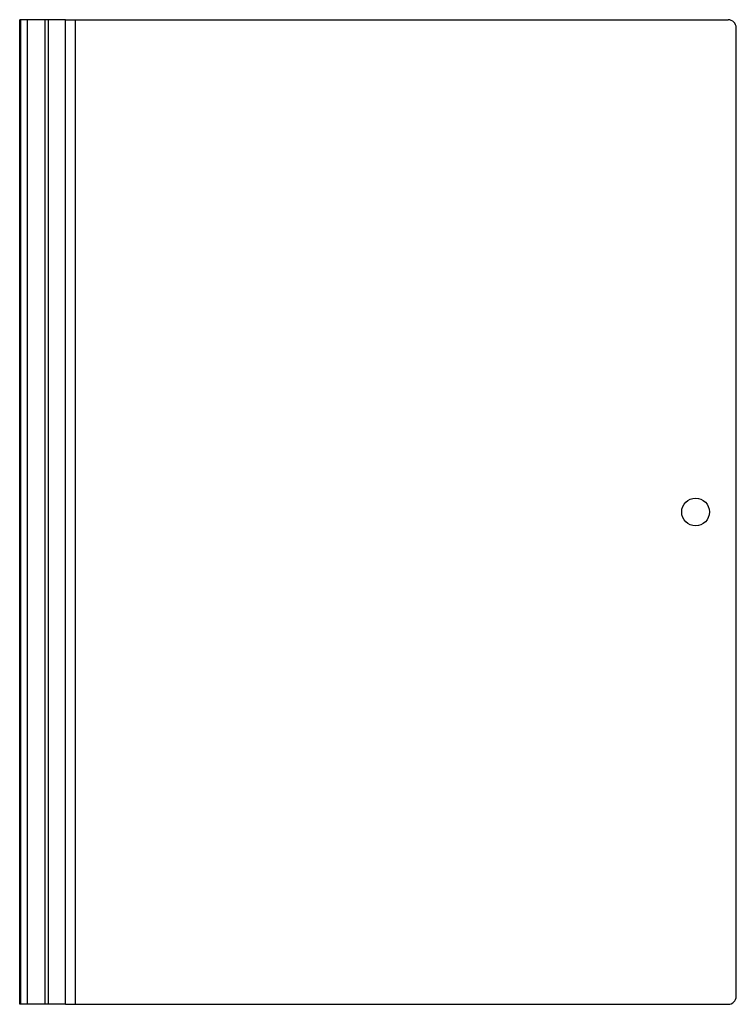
# Model space of a CAD drawing. Header units: millimetres. Extents: x 5976.22 to 5977.1, y 2504.74 to 2505.95.
import ezdxf

# ---------------------------------------------------------------- set-up
doc = ezdxf.new("R2010")
doc.units = ezdxf.units.MM
doc.layers.add('SANINDUSA', color=3, linetype='Continuous')

msp = doc.modelspace()

# ---------------------------------------------------------------- linework, layer by layer
at = {"layer": 'SANINDUSA'}
for p, q in [((5976.2241, 2504.7394), (5976.2241, 2505.9469)), ((5976.2803, 2505.9469), (5976.2241, 2505.9469)), ((5976.2256, 2504.7394), (5976.2256, 2505.9469)), ((5976.2336, 2504.7394), (5976.2336, 2505.9469)), ((5976.2555, 2504.7394), (5976.2555, 2505.9469)), ((5976.2593, 2504.7394), (5976.2593, 2505.9469)), ((5976.2803, 2504.7394), (5976.2803, 2505.9469)), ((5976.2803, 2505.9469), (5977.0933, 2505.9469)), ((5976.2927, 2504.7394), (5976.2927, 2505.9469)), ((5977.1033, 2504.7494), (5977.1033, 2505.9369)), ((5976.2803, 2504.7394), (5976.2241, 2504.7394)), ((5976.2803, 2504.7394), (5977.0933, 2504.7394))]:
    msp.add_line(p, q, dxfattribs=at)
msp.add_circle((5977.0533, 2505.3432), 0.017, dxfattribs=at)
for centre, start, end in [((5977.0933, 2505.9369), 0, 90), ((5977.0933, 2504.7494), 270, 0)]:
    msp.add_arc(centre, 0.01, start, end, dxfattribs=at)

doc.saveas('drawing.dxf')
